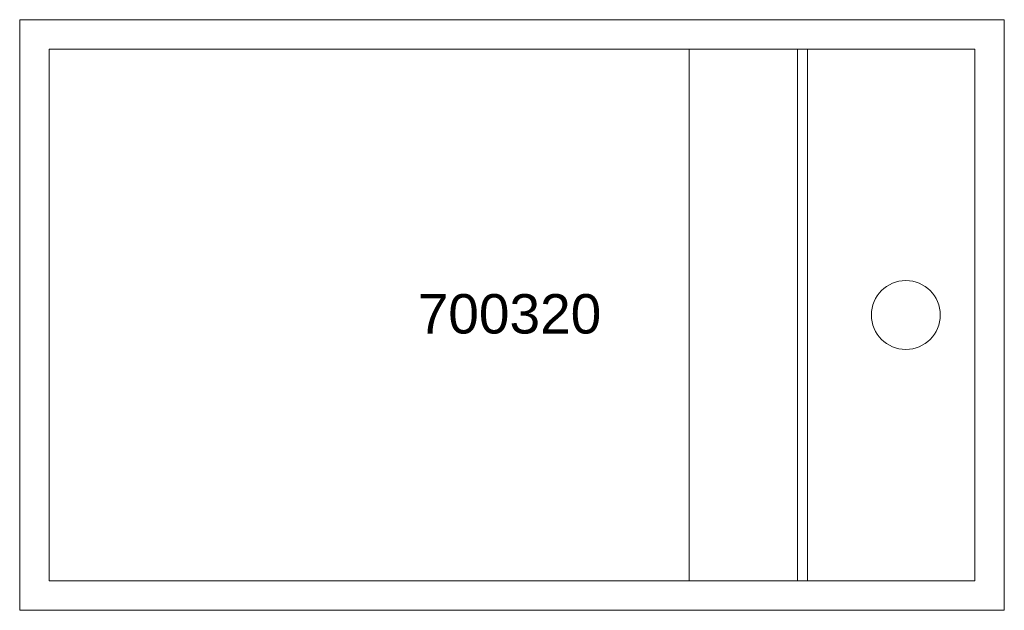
# Model space of a CAD drawing. Header units: millimetres. Extents: x 2218 to 2718, y 353 to 653.
import ezdxf

# ---------------------------------------------------------------- set-up
doc = ezdxf.new("R2010")
doc.units = ezdxf.units.MM
doc.layers.add('P-SANR-FIXT', color=6, linetype='Continuous', lineweight=18)
doc.layers.add('P-SANR-FIXT-IDEN', color=2, linetype='Continuous', lineweight=9)
doc.styles.add('Arial', font='arial.ttf', dxfattribs={"height": 20})

# ---------------------------------------------------------------- blocks, each defined once
blk = doc.blocks.new('DBLTD_Neilur_WallHungWashbasins_700320 - Wall Mounted Basin-465201-Level 0')
at = {"layer": 'P-SANR-FIXT'}
for p, q in [((375, 445), (-125, 445)), ((-125, 445), (-125, 145)), ((375, 145), (375, 445)), ((-110, 160), (-110, 430)), ((-110, 430), (360, 430)), ((-25, 430), (-25, 160)), ((-20, 430), (-20, 160)), ((35, 160), (35, 430)), ((35, 430), (35, 160)), ((360, 430), (360, 160)), ((360, 160), (-110, 160)), ((-125, 145), (375, 145))]:
    blk.add_line(p, q, dxfattribs=at)
for start, end in [(0, 180), (180, 360)]:
    blk.add_arc((-75, 295), 17.5, start, end, dxfattribs=at)

msp = doc.modelspace()

# ---------------------------------------------------------------- block references
at = {"layer": 'P-SANR-FIXT', "rotation": 180}
msp.add_blockref('DBLTD_Neilur_WallHungWashbasins_700320 - Wall Mounted Basin-465201-Level 0', (2592.55, 797.68), dxfattribs=at)

# ---------------------------------------------------------------- texts
at = {"layer": 'P-SANR-FIXT-IDEN', "insert": (2419.66, 513.28), "char_height": 20, "width": 115.443, "attachment_point": 1, "style": 'Arial'}
msp.add_mtext('700320', dxfattribs=at)

doc.saveas('drawing.dxf')
